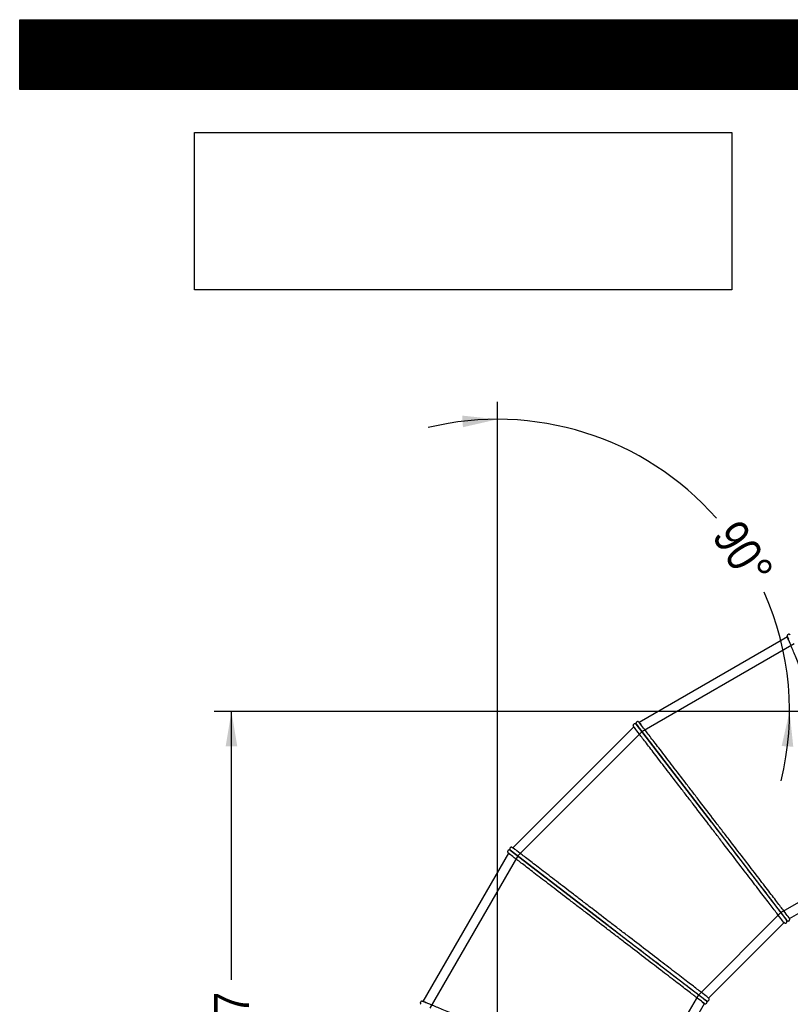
# Model space of a CAD drawing. Header units: millimetres. Extents: x 0 to 5940, y 0 to 4200.
# Tile 2 of 5: x 0 to 1763, y 1948 to 4200. Entities that reach past the tile are written whole.
import ezdxf
from ezdxf.enums import TextEntityAlignment as Align
from ezdxf.lldxf.tags import DXFTag

# ---------------------------------------------------------------- set-up
doc = ezdxf.new("R2010")
doc.units = ezdxf.units.MM
doc.header["$LTSCALE"] = 20
for name, color, linetype in [('Default', 7, 'Continuous'), ('DV1_Default', 7, 'Continuous'), ('TUBO_X_GOMITO_90', 7, 'Continuous')]:
    doc.layers.add(name, color=color, linetype=linetype)
doc.styles.add('SEACAD_Arial_Narrow', font='ARIALN.TTF')
tags = doc.linetypes.add('HIDDEN2', pattern=[4.7625, 3.175, -1.5875]).pattern_tags.tags
tags[6:7] = [DXFTag(74, 4), DXFTag(75, 0), DXFTag(340, '0'), DXFTag(46, 0.0), DXFTag(50, 0.0), DXFTag(44, 0.0), DXFTag(45, 0.0)]
tags[4:5] = [DXFTag(74, 4), DXFTag(75, 0), DXFTag(340, '0'), DXFTag(46, 0.0), DXFTag(50, 0.0), DXFTag(44, 0.0), DXFTag(45, 0.0)]
tags = doc.linetypes.add('PHANTOM2', pattern=[31.75, 15.875, -3.175, 3.175, -3.175, 3.175, -3.175]).pattern_tags.tags
tags[14:15] = [DXFTag(74, 4), DXFTag(75, 0), DXFTag(340, '0'), DXFTag(46, 0.0), DXFTag(50, 0.0), DXFTag(44, 0.0), DXFTag(45, 0.0)]
tags[12:13] = [DXFTag(74, 4), DXFTag(75, 0), DXFTag(340, '0'), DXFTag(46, 0.0), DXFTag(50, 0.0), DXFTag(44, 0.0), DXFTag(45, 0.0)]
tags[10:11] = [DXFTag(74, 4), DXFTag(75, 0), DXFTag(340, '0'), DXFTag(46, 0.0), DXFTag(50, 0.0), DXFTag(44, 0.0), DXFTag(45, 0.0)]
tags[8:9] = [DXFTag(74, 4), DXFTag(75, 0), DXFTag(340, '0'), DXFTag(46, 0.0), DXFTag(50, 0.0), DXFTag(44, 0.0), DXFTag(45, 0.0)]
tags[6:7] = [DXFTag(74, 4), DXFTag(75, 0), DXFTag(340, '0'), DXFTag(46, 0.0), DXFTag(50, 0.0), DXFTag(44, 0.0), DXFTag(45, 0.0)]
tags[4:5] = [DXFTag(74, 4), DXFTag(75, 0), DXFTag(340, '0'), DXFTag(46, 0.0), DXFTag(50, 0.0), DXFTag(44, 0.0), DXFTag(45, 0.0)]
doc.dimstyles.new('Plastitalia', dxfattribs={"dimtxt": 80, "dimasz": 80, "dimexe": 40, "dimexo": 0, "dimgap": 20, "dimtad": 0, "dimdec": 0, "dimtxsty": 'SEACAD_Arial_Narrow', "dimblk1": '_SE_FILLED', "dimblk2": '_SE_FILLED', "dimsah": 1, "dimcen": 40, "dimadec": 0, "dimazin": 0, "dimtfac": 0.8, "dimtdec": 1, "dimtmove": 0, "dimatfit": 3, "dimfxl": 1, "dimtolj": 1, "dimarcsym": 0})
picture_1 = doc.add_image_def('image1.jpg', size_in_pixel=(4302, 1260))

# ---------------------------------------------------------------- blocks, each defined once
blk = doc.blocks.new('SE')
at = {"layer": 'DV1_Default', "color": 7, "linetype": 'PHANTOM2'}
for p in [(1093, 1130.4), (2580.5, 2617.9)]:
    blk.add_line(p, (1093, 2617.9), dxfattribs=at)
at = {"layer": 'TUBO_X_GOMITO_90', "color": 7, "linetype": 'Continuous'}
for p, q in [((1756.2, 2788.4), (1417.3, 2592.7)), ((1404.6, 2583), (1127.9, 2306.3)), ((1582.4, 2364.4), (1410.3, 2588.7)), ((1410.3, 2588.7), (1582.4, 2364.4)), ((1582.4, 2364.4), (1582.4, 2364.4)), ((1582.4, 2364.4), (1754.1, 2140.6)), ((1582.4, 2364.4), (1582.4, 2364.4)), ((1582.4, 2364.4), (1754.1, 2140.6)), ((1122.2, 2300.6), (1346.5, 2128.5)), ((1346.5, 2128.5), (1122.2, 2300.6)), ((1118.1, 2293.6), (922.5, 1954.7)), ((1761.1, 2144.6), (1972.4, 2266.5)), ((1754.1, 2140.5), (1754.1, 2140.6)), ((1754.1, 2140.6), (1754.2, 2140.6)), ((1755.1, 2138.9), (1754.6, 2139.7)), ((1761.1, 2144.6), (1761.5, 2143.7)), ((1346.5, 2128.5), (1346.5, 2128.5)), ((1346.5, 2128.5), (1570.3, 1956.7)), ((1346.5, 2128.5), (1346.5, 2128.5)), ((1346.5, 2128.5), (1570.3, 1956.7)), ((1576, 1962.4), (1748.5, 2134.9)), ((1749.2, 2134.3), (1748.5, 2134.9)), ((1576, 1962.4), (1576.6, 1961.6)), ((1444.3, 1738.5), (1566.3, 1949.8)), ((1567.2, 1949.4), (1566.3, 1949.8)), ((1570.3, 1956.7), (1570.3, 1956.7)), ((1570.3, 1956.7), (1570.3, 1956.7)), ((1571.7, 1955.4), (1571, 1956))]:
    blk.add_line(p, q, dxfattribs=at)
at = {"layer": 'TUBO_X_GOMITO_90', "color": 7, "linetype": 'HIDDEN2'}
for p, q in [((1771.4, 2772.5), (1423.4, 2571.5)), ((1423.4, 2571.5), (1139.3, 2287.4)), ((1139.3, 2287.4), (938.4, 1939.4)), ((1741, 2157.7), (1971.1, 2290.5)), ((1553.2, 1969.9), (1741, 2157.7)), ((1420.4, 1739.8), (1553.2, 1969.9))]:
    blk.add_line(p, q, dxfattribs=at)
at = {"layer": 'TUBO_X_GOMITO_90', "color": 7, "linetype": 'Continuous'}
for centre, radius, start, end in [((1774.7, 2795.1), 19.6, 194.1037, 204.0898), ((1398.4, 2576.9), 24.5, 36.1746, 44.6076), ((1420.7, 2594.2), 19.6, 209.1037, 219.0898), ((1113.7, 2286.1), 24.5, 51.1746, 59.6076), ((1130.8, 2308.6), 19.6, 224.1037, 234.0898), ((1765.5, 2149.2), 14.2, 217.1305, 225.3498), ((914, 1931.5), 24.5, 66.1746, 74.6076), ((1579.1, 1968), 14.2, 232.1305, 240.3498)]:
    blk.add_arc(centre, radius, start, end, dxfattribs=at)
at = {"layer": 'TUBO_X_GOMITO_90', "color": 7, "linetype": 'HIDDEN2'}
for centre, radius, start, end in [((1788.1, 2799.4), 33.7, 203.8093, 204.5876), ((1382.1, 2562.6), 46.2, 36.2075, 36.9622), ((1432.6, 2601.9), 33.7, 218.8093, 219.5876), ((1101.7, 2268.1), 46.2, 51.2075, 51.9622), ((1140.3, 2319.1), 33.7, 233.8093, 234.5876), ((1737.2, 2128.5), 20.7, 33.3741, 38.6715), ((907.1, 1911), 46.2, 66.2075, 66.9622), ((1557, 1940.7), 20.7, 48.3741, 53.6715)]:
    blk.add_arc(centre, radius, start, end, dxfattribs=at)
at = {"layer": 'TUBO_X_GOMITO_90', "color": 7, "linetype": 'Continuous'}
for points, knots in [([(1762.6, 2793.1), (1762.4, 2793.3), (1762, 2793.7), (1761.2, 2794.1), (1760.2, 2794.4), (1759.1, 2794.4), (1758.1, 2794.1), (1757.1, 2793.5), (1756.3, 2792.6), (1755.7, 2791.5), (1755.7, 2790.7), (1755.7, 2790.3)], [0, 0, 0, 0, 0.091083, 0.170395, 0.297123, 0.397018, 0.506621, 0.627914, 0.755534, 0.882042, 1, 1, 1, 1]), ([(1972.4, 2266.5), (1972.4, 2266.5), (1971.7, 2268.2), (1968.9, 2275), (1966.8, 2280), (1962.7, 2289.8), (1961.2, 2293.5), (1957.8, 2301.6), (1956, 2306), (1950.1, 2320.3), (1945.5, 2331.2), (1935.5, 2355.5), (1930, 2368.7), (1918.2, 2397.1), (1912, 2412.2), (1898.9, 2443.7), (1892.2, 2460.1), (1881.8, 2485.1), (1878.3, 2493.5), (1871.3, 2510.4), (1867.8, 2518.9), (1857.2, 2544.5), (1850.2, 2561.5), (1839.8, 2586.5), (1836.4, 2594.7), (1829.6, 2611), (1826.3, 2619.1), (1816.5, 2642.7), (1810.3, 2657.8), (1801.5, 2679.1), (1798.6, 2685.9), (1793.1, 2699.2), (1790.5, 2705.5), (1783, 2723.7), (1778.5, 2734.6), (1772.6, 2748.9), (1770.7, 2753.3), (1767.4, 2761.4), (1765.8, 2765.1), (1761.8, 2774.9), (1759.7, 2780), (1756.9, 2786.7), (1756.2, 2788.4), (1756.2, 2788.4)], [0, 0, 0, 0, 0.03125, 0.03125, 0.0625, 0.0625, 0.078125, 0.078125, 0.09375, 0.09375, 0.125, 0.125, 0.15625, 0.15625, 0.1875, 0.1875, 0.21875, 0.21875, 0.234375, 0.234375, 0.25, 0.25, 0.28125, 0.28125, 0.296875, 0.296875, 0.3125, 0.3125, 0.34375, 0.34375, 0.359375, 0.359375, 0.375, 0.375, 0.40625, 0.40625, 0.421875, 0.421875, 0.4375, 0.4375, 0.46875, 0.46875, 0.4999916, 0.4999916, 0.4999916, 0.4999916]), ([(1409.6, 2589.2), (1409.3, 2589.4), (1408.9, 2589.6), (1407.9, 2589.8), (1406.9, 2589.8), (1405.9, 2589.5), (1404.9, 2589), (1404.1, 2588.2), (1403.6, 2587.1), (1403.4, 2585.8), (1403.5, 2585.1), (1403.6, 2584.7)], [0, 0, 0, 0, 0.091083, 0.170395, 0.297123, 0.397018, 0.506621, 0.627914, 0.755534, 0.882042, 1, 1, 1, 1]), ([(1415.8, 2594.1), (1415.5, 2594.3), (1415, 2594.6), (1413.8, 2594.8), (1412.6, 2594.6), (1411.5, 2594), (1410.7, 2593.3), (1410.2, 2592.5), (1409.9, 2591.6), (1409.7, 2590.6), (1409.9, 2589.9), (1410, 2589.6)], [0, 0, 0, 0, 0.107076, 0.204539, 0.366426, 0.489039, 0.582723, 0.678597, 0.78294, 0.891833, 1, 1, 1, 1]), ([(1761.1, 2144.6), (1761.1, 2144.6), (1760, 2146), (1755.6, 2151.8), (1752.3, 2156.1), (1745.8, 2164.6), (1743.3, 2167.7), (1738, 2174.7), (1735.1, 2178.5), (1725.7, 2190.8), (1718.5, 2200.2), (1702.5, 2221), (1693.8, 2232.4), (1675.1, 2256.7), (1665.1, 2269.7), (1644.4, 2296.7), (1633.6, 2310.8), (1617.1, 2332.3), (1611.6, 2339.5), (1600.4, 2354.1), (1594.8, 2361.3), (1578, 2383.3), (1566.8, 2397.9), (1550.3, 2419.3), (1544.9, 2426.4), (1534.1, 2440.4), (1528.8, 2447.3), (1513.3, 2467.6), (1503.3, 2480.6), (1489.3, 2498.9), (1484.8, 2504.7), (1476.1, 2516.1), (1471.9, 2521.5), (1459.9, 2537.1), (1452.7, 2546.5), (1443.3, 2558.8), (1440.4, 2562.6), (1435, 2569.5), (1432.6, 2572.7), (1426.1, 2581.2), (1422.8, 2585.5), (1418.4, 2591.2), (1417.3, 2592.7), (1417.3, 2592.7)], [0, 0, 0, 0, 0.03125, 0.03125, 0.0625, 0.0625, 0.078125, 0.078125, 0.09375, 0.09375, 0.125, 0.125, 0.15625, 0.15625, 0.1875, 0.1875, 0.21875, 0.21875, 0.234375, 0.234375, 0.25, 0.25, 0.28125, 0.28125, 0.296875, 0.296875, 0.3125, 0.3125, 0.34375, 0.34375, 0.359375, 0.359375, 0.375, 0.375, 0.40625, 0.40625, 0.421875, 0.421875, 0.4375, 0.4375, 0.46875, 0.46875, 0.4999917, 0.4999917, 0.4999917, 0.4999917]), ([(1748.5, 2134.9), (1748.5, 2134.9), (1747.3, 2136.3), (1742.9, 2142.1), (1739.6, 2146.4), (1733.1, 2154.9), (1730.7, 2158), (1725.3, 2165), (1722.4, 2168.8), (1713, 2181.1), (1705.8, 2190.4), (1689.9, 2211.2), (1681.1, 2222.6), (1662.4, 2247), (1652.5, 2260), (1631.7, 2287), (1620.9, 2301.1), (1604.4, 2322.5), (1598.9, 2329.8), (1587.7, 2344.3), (1582.1, 2351.6), (1565.3, 2373.5), (1554.1, 2388.1), (1537.6, 2409.6), (1532.2, 2416.7), (1521.4, 2430.7), (1516.1, 2437.6), (1500.6, 2457.9), (1490.6, 2470.8), (1476.6, 2489.1), (1472.1, 2495), (1463.4, 2506.4), (1459.2, 2511.8), (1447.3, 2527.4), (1440.1, 2536.8), (1430.6, 2549.1), (1427.7, 2552.9), (1422.4, 2559.8), (1420, 2563), (1413.5, 2571.5), (1410.2, 2575.8), (1405.7, 2581.5), (1404.6, 2583), (1404.6, 2583)], [0, 0, 0, 0, 0.03125, 0.03125, 0.0625, 0.0625, 0.078125, 0.078125, 0.09375, 0.09375, 0.125, 0.125, 0.15625, 0.15625, 0.1875, 0.1875, 0.21875, 0.21875, 0.234375, 0.234375, 0.25, 0.25, 0.28125, 0.28125, 0.296875, 0.296875, 0.3125, 0.3125, 0.34375, 0.34375, 0.359375, 0.359375, 0.375, 0.375, 0.40625, 0.40625, 0.421875, 0.421875, 0.4375, 0.4375, 0.46875, 0.46875, 0.4999916, 0.4999916, 0.4999916, 0.4999916]), ([(1410.3, 2588.7), (1410.3, 2588.7), (1410.3, 2588.7), (1410.3, 2588.7), (1410.6, 2588.3), (1411.7, 2586.9), (1412.6, 2585.8), (1415.9, 2581.5), (1419.2, 2577.1), (1425.7, 2568.7), (1428.1, 2565.5), (1433.5, 2558.5), (1436.4, 2554.7), (1445.8, 2542.4), (1453, 2533), (1465, 2517.4), (1469.2, 2512), (1477.9, 2500.6), (1482.4, 2494.7), (1496.4, 2476.4), (1506.4, 2463.4), (1522, 2443.1), (1527.3, 2436.3), (1538, 2422.2), (1543.5, 2415.1), (1560, 2393.6), (1571.2, 2379), (1582.4, 2364.4)], [0.4999575, 0.4999575, 0.4999575, 0.4999575, 0.5, 0.5, 0.53125, 0.53125, 0.5625, 0.5625, 0.625, 0.625, 0.65625, 0.65625, 0.6875, 0.6875, 0.75, 0.75, 0.78125, 0.78125, 0.8125, 0.8125, 0.875, 0.875, 0.90625, 0.90625, 0.9375, 0.9375, 1, 1, 1, 1]), ([(1410.3, 2588.6), (1410.3, 2588.6), (1410.3, 2588.6), (1410.3, 2588.6), (1410.6, 2588.3), (1411.7, 2586.8), (1412.5, 2585.7), (1415.8, 2581.4), (1419.1, 2577.1), (1425.7, 2568.6), (1428.1, 2565.5), (1433.4, 2558.5), (1436.3, 2554.7), (1445.8, 2542.4), (1453, 2533), (1465, 2517.4), (1469.1, 2512), (1477.9, 2500.6), (1482.4, 2494.7), (1496.4, 2476.4), (1506.4, 2463.4), (1522, 2443.1), (1527.3, 2436.3), (1538, 2422.2), (1543.5, 2415.1), (1560, 2393.6), (1571.2, 2379), (1582.4, 2364.4)], [0.4999596, 0.4999596, 0.4999596, 0.4999596, 0.5, 0.5, 0.53125, 0.53125, 0.5625, 0.5625, 0.625, 0.625, 0.65625, 0.65625, 0.6875, 0.6875, 0.75, 0.75, 0.78125, 0.78125, 0.8125, 0.8125, 0.875, 0.875, 0.90625, 0.90625, 0.9375, 0.9375, 1, 1, 1, 1]), ([(1582.4, 2364.4), (1593.6, 2349.8), (1604.8, 2335.2), (1626.7, 2306.6), (1637.5, 2292.6), (1658.3, 2265.5), (1668.2, 2252.6), (1686.9, 2228.2), (1695.6, 2216.8), (1711.5, 2196.1), (1718.7, 2186.7), (1728.1, 2174.4), (1731, 2170.6), (1736.4, 2163.7), (1738.8, 2160.5), (1745.3, 2152.1), (1748.6, 2147.8), (1753, 2142), (1754.1, 2140.5), (1754.1, 2140.5)], [0, 0, 0, 0, 0.0625, 0.0625, 0.125, 0.125, 0.1875, 0.1875, 0.25, 0.25, 0.3125, 0.3125, 0.34375, 0.34375, 0.375, 0.375, 0.4375, 0.4375, 0.4999804, 0.4999804, 0.4999804, 0.4999804]), ([(1582.4, 2364.4), (1593.6, 2349.8), (1604.8, 2335.2), (1626.8, 2306.6), (1637.5, 2292.6), (1658.3, 2265.5), (1668.2, 2252.6), (1686.9, 2228.2), (1695.6, 2216.9), (1711.6, 2196.1), (1718.8, 2186.7), (1728.2, 2174.4), (1731.1, 2170.7), (1736.4, 2163.7), (1738.8, 2160.6), (1745.3, 2152.1), (1748.6, 2147.8), (1753.1, 2142), (1754.2, 2140.6), (1754.2, 2140.6)], [0, 0, 0, 0, 0.0625, 0.0625, 0.125, 0.125, 0.1875, 0.1875, 0.25, 0.25, 0.3125, 0.3125, 0.34375, 0.34375, 0.375, 0.375, 0.4375, 0.4375, 0.4999912, 0.4999912, 0.4999912, 0.4999912]), ([(1121.4, 2300.9), (1121.1, 2301), (1120.6, 2301.1), (1119.6, 2301.1), (1118.6, 2300.8), (1117.7, 2300.3), (1116.9, 2299.5), (1116.4, 2298.5), (1116.1, 2297.3), (1116.2, 2296), (1116.6, 2295.4), (1116.7, 2295)], [0, 0, 0, 0, 0.091083, 0.170395, 0.297123, 0.397018, 0.506621, 0.627914, 0.755534, 0.882042, 1, 1, 1, 1]), ([(1126.1, 2307.3), (1125.8, 2307.3), (1125.2, 2307.5), (1124, 2307.3), (1122.8, 2306.8), (1121.9, 2306), (1121.4, 2305.2), (1121.1, 2304.3), (1121, 2303.3), (1121.2, 2302.3), (1121.4, 2301.7), (1121.6, 2301.3)], [0, 0, 0, 0, 0.107076, 0.204539, 0.366426, 0.489039, 0.582723, 0.678597, 0.78294, 0.891833, 1, 1, 1, 1]), ([(1122.2, 2300.6), (1122.2, 2300.6), (1122.2, 2300.6), (1122.2, 2300.6), (1122.6, 2300.3), (1124, 2299.2), (1125.1, 2298.4), (1129.4, 2295), (1133.8, 2291.7), (1142.2, 2285.2), (1145.4, 2282.8), (1152.4, 2277.4), (1156.2, 2274.5), (1168.4, 2265.1), (1177.8, 2257.9), (1193.4, 2245.9), (1198.9, 2241.7), (1210.2, 2233), (1216.2, 2228.5), (1234.4, 2214.4), (1247.4, 2204.5), (1267.7, 2188.9), (1274.6, 2183.6), (1288.6, 2172.9), (1295.7, 2167.4), (1317.2, 2150.9), (1331.8, 2139.7), (1346.5, 2128.5)], [0.4999575, 0.4999575, 0.4999575, 0.4999575, 0.5, 0.5, 0.53125, 0.53125, 0.5625, 0.5625, 0.625, 0.625, 0.65625, 0.65625, 0.6875, 0.6875, 0.75, 0.75, 0.78125, 0.78125, 0.8125, 0.8125, 0.875, 0.875, 0.90625, 0.90625, 0.9375, 0.9375, 1, 1, 1, 1]), ([(1122.2, 2300.5), (1122.2, 2300.5), (1122.2, 2300.5), (1122.2, 2300.5), (1122.5, 2300.3), (1124, 2299.1), (1125.1, 2298.3), (1129.4, 2295), (1133.7, 2291.7), (1142.2, 2285.2), (1145.4, 2282.7), (1152.3, 2277.4), (1156.1, 2274.5), (1168.4, 2265.1), (1177.8, 2257.9), (1193.4, 2245.9), (1198.9, 2241.7), (1210.2, 2233), (1216.1, 2228.5), (1234.4, 2214.4), (1247.4, 2204.5), (1267.7, 2188.9), (1274.6, 2183.6), (1288.6, 2172.9), (1295.7, 2167.4), (1317.2, 2150.9), (1331.8, 2139.7), (1346.5, 2128.5)], [0.4999596, 0.4999596, 0.4999596, 0.4999596, 0.5, 0.5, 0.53125, 0.53125, 0.5625, 0.5625, 0.625, 0.625, 0.65625, 0.65625, 0.6875, 0.6875, 0.75, 0.75, 0.78125, 0.78125, 0.8125, 0.8125, 0.875, 0.875, 0.90625, 0.90625, 0.9375, 0.9375, 1, 1, 1, 1]), ([(1576, 1962.4), (1576, 1962.4), (1574.5, 1963.5), (1568.8, 1967.9), (1564.4, 1971.3), (1556, 1977.8), (1552.8, 1980.2), (1545.9, 1985.5), (1542.1, 1988.4), (1529.8, 1997.8), (1520.4, 2005), (1499.6, 2021), (1488.2, 2029.8), (1463.9, 2048.5), (1450.9, 2058.4), (1423.9, 2079.2), (1409.8, 2090), (1388.3, 2106.4), (1381.1, 2112), (1366.6, 2123.1), (1359.3, 2128.7), (1337.3, 2145.6), (1322.7, 2156.8), (1301.3, 2173.2), (1294.2, 2178.7), (1280.2, 2189.4), (1273.3, 2194.7), (1253, 2210.3), (1240, 2220.2), (1221.7, 2234.2), (1215.8, 2238.8), (1204.5, 2247.5), (1199, 2251.7), (1183.5, 2263.6), (1174.1, 2270.8), (1161.8, 2280.2), (1158, 2283.1), (1151, 2288.5), (1147.9, 2290.9), (1139.4, 2297.4), (1135.1, 2300.7), (1129.3, 2305.1), (1127.9, 2306.2), (1127.9, 2306.2)], [0, 0, 0, 0, 0.03125, 0.03125, 0.0625, 0.0625, 0.078125, 0.078125, 0.09375, 0.09375, 0.125, 0.125, 0.15625, 0.15625, 0.1875, 0.1875, 0.21875, 0.21875, 0.234375, 0.234375, 0.25, 0.25, 0.28125, 0.28125, 0.296875, 0.296875, 0.3125, 0.3125, 0.34375, 0.34375, 0.359375, 0.359375, 0.375, 0.375, 0.40625, 0.40625, 0.421875, 0.421875, 0.4375, 0.4375, 0.46875, 0.46875, 0.4999917, 0.4999917, 0.4999917, 0.4999917]), ([(1566.3, 1949.8), (1566.3, 1949.8), (1564.8, 1950.9), (1559.1, 1955.3), (1554.7, 1958.6), (1546.3, 1965.1), (1543.1, 1967.5), (1536.2, 1972.9), (1532.4, 1975.8), (1520.1, 1985.2), (1510.7, 1992.4), (1489.9, 2008.3), (1478.5, 2017.1), (1454.1, 2035.8), (1441.2, 2045.7), (1414.1, 2066.5), (1400.1, 2077.3), (1378.6, 2093.7), (1371.3, 2099.3), (1356.8, 2110.4), (1349.5, 2116), (1327.6, 2132.9), (1313, 2144.1), (1291.5, 2160.6), (1284.4, 2166), (1270.4, 2176.7), (1263.5, 2182), (1243.3, 2197.6), (1230.3, 2207.5), (1212, 2221.6), (1206.1, 2226.1), (1194.8, 2234.8), (1189.3, 2239), (1173.7, 2250.9), (1164.4, 2258.1), (1152.1, 2267.6), (1148.3, 2270.5), (1141.3, 2275.8), (1138.2, 2278.2), (1129.7, 2284.7), (1125.4, 2288.1), (1119.6, 2292.5), (1118.2, 2293.6), (1118.2, 2293.6)], [0, 0, 0, 0, 0.03125, 0.03125, 0.0625, 0.0625, 0.078125, 0.078125, 0.09375, 0.09375, 0.125, 0.125, 0.15625, 0.15625, 0.1875, 0.1875, 0.21875, 0.21875, 0.234375, 0.234375, 0.25, 0.25, 0.28125, 0.28125, 0.296875, 0.296875, 0.3125, 0.3125, 0.34375, 0.34375, 0.359375, 0.359375, 0.375, 0.375, 0.40625, 0.40625, 0.421875, 0.421875, 0.4375, 0.4375, 0.46875, 0.46875, 0.4999916, 0.4999916, 0.4999916, 0.4999916]), ([(1755.6, 2139.2), (1755.9, 2139), (1756.4, 2138.7), (1757.5, 2138.5), (1758.6, 2138.6), (1759.6, 2139), (1760.4, 2139.6), (1761.1, 2140.4), (1761.5, 2141.4), (1761.7, 2142.6), (1761.6, 2143.3), (1761.5, 2143.7)], [0, 0, 0, 0, 0.100561, 0.189821, 0.334683, 0.442629, 0.539875, 0.648601, 0.765413, 0.884742, 1, 1, 1, 1]), ([(1346.5, 2128.5), (1361.1, 2117.3), (1375.6, 2106.1), (1404.3, 2084.1), (1418.3, 2073.3), (1445.3, 2052.6), (1458.3, 2042.7), (1482.7, 2024), (1494, 2015.3), (1514.8, 1999.3), (1524.2, 1992.1), (1536.4, 1982.7), (1540.2, 1979.8), (1547.2, 1974.5), (1550.3, 1972.1), (1558.8, 1965.6), (1563.1, 1962.3), (1568.9, 1957.9), (1570.3, 1956.7), (1570.3, 1956.7), (1570.3, 1956.8), (1570.2, 1956.8)], [0, 0, 0, 0, 0.0625, 0.0625, 0.125, 0.125, 0.1875, 0.1875, 0.25, 0.25, 0.3125, 0.3125, 0.34375, 0.34375, 0.375, 0.375, 0.4375, 0.4375, 0.5, 0.5, 0.5090491, 0.5090491, 0.5090491, 0.5090491]), ([(1346.5, 2128.5), (1361.1, 2117.3), (1375.6, 2106.1), (1404.3, 2084.1), (1418.3, 2073.3), (1445.3, 2052.6), (1458.3, 2042.7), (1482.6, 2024), (1494, 2015.2), (1514.8, 1999.3), (1524.2, 1992.1), (1536.4, 1982.7), (1540.2, 1979.8), (1547.1, 1974.4), (1550.3, 1972), (1558.8, 1965.5), (1563.1, 1962.2), (1568.8, 1957.8), (1570.3, 1956.7), (1570.3, 1956.7)], [0, 0, 0, 0, 0.0625, 0.0625, 0.125, 0.125, 0.1875, 0.1875, 0.25, 0.25, 0.3125, 0.3125, 0.34375, 0.34375, 0.375, 0.375, 0.4375, 0.4375, 0.4999804, 0.4999804, 0.4999804, 0.4999804]), ([(1749.2, 2134.3), (1749.6, 2134.1), (1750.1, 2133.8), (1751.1, 2133.7), (1752, 2133.7), (1753, 2134), (1753.9, 2134.6), (1754.6, 2135.4), (1755, 2136.2), (1755.3, 2137.1), (1755.3, 2138), (1755.2, 2138.6), (1755.1, 2138.9)], [0, 0, 0, 0, 0.109364, 0.212071, 0.305755, 0.389353, 0.526401, 0.629859, 0.714675, 0.805751, 0.902174, 1, 1, 1, 1]), ([(1572, 1955.7), (1572.4, 1955.6), (1572.9, 1955.5), (1574, 1955.6), (1575.1, 1956), (1576, 1956.7), (1576.6, 1957.4), (1577, 1958.4), (1577.2, 1959.5), (1577.1, 1960.6), (1576.8, 1961.3), (1576.6, 1961.6)], [0, 0, 0, 0, 0.100561, 0.189821, 0.334683, 0.442629, 0.539875, 0.648601, 0.765413, 0.884742, 1, 1, 1, 1]), ([(920.5, 1955.2), (920.2, 1955.2), (919.6, 1955.1), (918.4, 1954.7), (917.5, 1953.9), (916.8, 1952.9), (916.5, 1952), (916.4, 1951), (916.6, 1950), (917, 1949.1), (917.5, 1948.6), (917.7, 1948.3)], [0, 0, 0, 0, 0.107076, 0.204539, 0.366426, 0.489039, 0.582723, 0.678597, 0.78294, 0.891833, 1, 1, 1, 1]), ([(1444.3, 1738.5), (1444.3, 1738.5), (1442.6, 1739.2), (1435.9, 1742), (1430.9, 1744.1), (1421, 1748.2), (1417.3, 1749.7), (1409.2, 1753), (1404.8, 1754.9), (1390.5, 1760.8), (1379.6, 1765.3), (1355.4, 1775.4), (1342.1, 1780.9), (1313.8, 1792.6), (1298.7, 1798.9), (1267.2, 1811.9), (1250.8, 1818.7), (1225.8, 1829.1), (1217.3, 1832.6), (1200.4, 1839.6), (1191.9, 1843.1), (1166.4, 1853.7), (1149.4, 1860.7), (1124.4, 1871.1), (1116.1, 1874.5), (1099.8, 1881.2), (1091.8, 1884.6), (1068.2, 1894.3), (1053.1, 1900.6), (1031.8, 1909.4), (1024.9, 1912.2), (1011.7, 1917.7), (1005.3, 1920.4), (987.2, 1927.9), (976.3, 1932.4), (962, 1938.3), (957.6, 1940.1), (949.5, 1943.5), (945.8, 1945), (935.9, 1949.1), (930.9, 1951.2), (924.2, 1954), (922.5, 1954.7), (922.5, 1954.7)], [0, 0, 0, 0, 0.03125, 0.03125, 0.0625, 0.0625, 0.078125, 0.078125, 0.09375, 0.09375, 0.125, 0.125, 0.15625, 0.15625, 0.1875, 0.1875, 0.21875, 0.21875, 0.234375, 0.234375, 0.25, 0.25, 0.28125, 0.28125, 0.296875, 0.296875, 0.3125, 0.3125, 0.34375, 0.34375, 0.359375, 0.359375, 0.375, 0.375, 0.40625, 0.40625, 0.421875, 0.421875, 0.4375, 0.4375, 0.46875, 0.46875, 0.4999917, 0.4999917, 0.4999917, 0.4999917]), ([(1567.2, 1949.4), (1567.5, 1949.3), (1568.2, 1949.2), (1569.2, 1949.3), (1570, 1949.6), (1570.9, 1950.1), (1571.6, 1950.9), (1572.1, 1951.9), (1572.3, 1952.7), (1572.3, 1953.6), (1572.1, 1954.6), (1571.8, 1955.1), (1571.7, 1955.4)], [0, 0, 0, 0, 0.109364, 0.212071, 0.305755, 0.389353, 0.526401, 0.629859, 0.714675, 0.805751, 0.902174, 1, 1, 1, 1])]:
    blk.add_open_spline(points, degree=3, knots=knots, dxfattribs=at)
for points in [[(1756.3, 2788.3), (1755.9, 2788.9), (1755.7, 2789.6), (1755.7, 2790.3)], [(1415.8, 2594.1), (1416.5, 2593.8), (1417, 2593.2), (1417.3, 2592.6)], [(1404.7, 2582.9), (1404.2, 2583.4), (1403.8, 2584), (1403.6, 2584.7)], [(1126.1, 2307.3), (1126.8, 2307.1), (1127.4, 2306.7), (1127.9, 2306.2)], [(1118.3, 2293.6), (1117.6, 2293.9), (1117.1, 2294.4), (1116.7, 2295)], [(1754.1, 2140.6), (1754.6, 2140.1), (1754.9, 2139.5), (1755.1, 2138.9)], [(1755.6, 2139.2), (1755, 2139.5), (1754.5, 2140), (1754.2, 2140.6)], [(920.5, 1955.2), (921.3, 1955.2), (921.9, 1955), (922.6, 1954.6)], [(1572, 1955.7), (1571.4, 1955.9), (1570.8, 1956.3), (1570.3, 1956.8)], [(1570.3, 1956.7), (1570.8, 1956.4), (1571.3, 1955.9), (1571.7, 1955.4)]]:
    blk.add_open_spline(points, degree=3, dxfattribs=at)
at = {"layer": 'TUBO_X_GOMITO_90', "color": 7, "linetype": 'HIDDEN2'}
for points, knots in [([(1756.5, 2787.6), (1756.6, 2787.4), (1756.7, 2787.3), (1757.1, 2786.3), (1757.6, 2785), (1758.4, 2783.2), (1758.4, 2783), (1758.5, 2782.8)], [0.51261782, 0.51261782, 0.51261782, 0.51261782, 0.515625, 0.515625, 0.53125, 0.53125, 0.53283704, 0.53283704, 0.53283704, 0.53283704]), ([(1417.8, 2592), (1417.9, 2591.9), (1418, 2591.7), (1418.6, 2590.9), (1419.5, 2589.8), (1420.7, 2588.2), (1420.8, 2588.1), (1420.9, 2587.9)], [0.51261795, 0.51261795, 0.51261795, 0.51261795, 0.515625, 0.515625, 0.53125, 0.53125, 0.5328371, 0.5328371, 0.5328371, 0.5328371]), ([(1405.2, 2582.3), (1405.2, 2582.2), (1405.3, 2582), (1406, 2581.2), (1406.8, 2580.1), (1408.1, 2578.5), (1408.2, 2578.4), (1408.3, 2578.2)], [0.51261782, 0.51261782, 0.51261782, 0.51261782, 0.515625, 0.515625, 0.53125, 0.53125, 0.53283704, 0.53283704, 0.53283704, 0.53283704]), ([(1128.6, 2305.7), (1128.7, 2305.6), (1128.8, 2305.5), (1129.7, 2304.9), (1130.8, 2304), (1132.4, 2302.8), (1132.5, 2302.7), (1132.7, 2302.6)], [0.51261795, 0.51261795, 0.51261795, 0.51261795, 0.515625, 0.515625, 0.53125, 0.53125, 0.5328371, 0.5328371, 0.5328371, 0.5328371]), ([(1118.9, 2293.1), (1119, 2293), (1119.1, 2292.9), (1120, 2292.2), (1121.1, 2291.4), (1122.7, 2290.2), (1122.8, 2290), (1123, 2289.9)], [0.51261782, 0.51261782, 0.51261782, 0.51261782, 0.515625, 0.515625, 0.53125, 0.53125, 0.53283704, 0.53283704, 0.53283704, 0.53283704]), ([(1754.2, 2140.6), (1754.2, 2140.6), (1754.2, 2140.6), (1754.2, 2140.6), (1753.6, 2141.3), (1752.5, 2142.8)], [0.49999123, 0.49999123, 0.49999123, 0.49999123, 0.5, 0.5, 0.54477639, 0.54477639, 0.54477639, 0.54477639]), ([(1754.1, 2140.5), (1754.1, 2140.5), (1754.1, 2140.5), (1754.1, 2140.5), (1753.6, 2141.2), (1752.6, 2142.5)], [0.49998036, 0.49998036, 0.49998036, 0.49998036, 0.5, 0.5, 0.54187814, 0.54187814, 0.54187814, 0.54187814]), ([(923.3, 1954.3), (923.4, 1954.3), (923.6, 1954.2), (924.6, 1953.8), (925.9, 1953.3), (927.7, 1952.5), (927.9, 1952.4), (928.1, 1952.3)], [0.51261795, 0.51261795, 0.51261795, 0.51261795, 0.515625, 0.515625, 0.53125, 0.53125, 0.5328371, 0.5328371, 0.5328371, 0.5328371]), ([(1559.8, 1954.7), (1560.6, 1954.1), (1561.3, 1953.6), (1564.8, 1950.9), (1566.3, 1949.8), (1566.3, 1949.8)], [0.96171622, 0.96171622, 0.96171622, 0.96171622, 0.96875, 0.96875, 1, 1, 1, 1])]:
    blk.add_open_spline(points, degree=3, knots=knots, dxfattribs=at)
blk.add_open_spline([(1570.2, 1956.8), (1570, 1957), (1569.3, 1957.5), (1568.1, 1958.5)], degree=3, dxfattribs=at)
blk = doc.blocks.new('DMBLK66')
at = {"layer": 'Default', "linetype": 'Continuous'}
for points in [[(471.2, 2537.9), (497.8, 2537.9), (484.5, 2617.9)], [(471.2, 1210.4), (484.5, 1130.4), (497.8, 1210.4)]]:
    blk.add_hatch(color=7, dxfattribs=at).paths.add_polyline_path(points)
at = {"layer": 'Default', "color": 7, "linetype": 'Continuous'}
for p, q in [((1093, 2617.9), (444.5, 2617.9)), ((484.5, 2003.9), (484.5, 2617.9)), ((484.5, 1130.4), (484.5, 1744.3)), ((1093, 1130.4), (444.5, 1130.4))]:
    blk.add_line(p, q, dxfattribs=at)
at = {"layer": 'Default', "color": 7, "linetype": 'Continuous', "style": 'SEACAD_Arial_Narrow'}
blk.add_text('1487', height=80, rotation=90, dxfattribs=at).set_placement((444.5, 1772.3), align=Align.TOP_LEFT)
blk = doc.blocks.new('_SE_FILLED')
at = {"color": 0}
blk.add_line((0, 0), (-1, 0), dxfattribs=at)
blk.add_solid([(0, 0), (-1, -0.1665), (-1, 0.1665), (0, 0)], dxfattribs=at)
blk = doc.blocks.new('DMBLK67')
at = {"layer": 'Default', "linetype": 'Continuous'}
for points in [[(1013.9, 3267.9), (1093, 3286), (1012.4, 3294.5)], [(1769.6, 2537.2), (1761.1, 2617.9), (1743, 2538.8)]]:
    blk.add_hatch(color=7, dxfattribs=at).paths.add_polyline_path(points)
at = {"layer": 'Default', "color": 7, "linetype": 'Continuous'}
blk.add_line((1093, 2617.9), (1093, 3326), dxfattribs=at)
for start, end in [(41.4181, 103.7211), (346.2789, 24.0759)]:
    blk.add_arc((1093, 2617.9), 668.1, start, end, dxfattribs=at)
at = {"layer": 'Default', "color": 7, "linetype": 'Continuous', "style": 'SEACAD_Arial_Narrow'}
blk.add_text('90°', height=80, rotation=302.747, dxfattribs=at).set_placement((1649.2, 3062.1), align=Align.TOP_LEFT)

msp = doc.modelspace()

# ---------------------------------------------------------------- hatches: boundary and pattern name
at = {"layer": 'Default', "linetype": 'Continuous'}
h = msp.add_hatch(dxfattribs=at)
h.set_pattern_fill('LINE', scale=0.6299213, angle=45, style=0)
h.paths.add_polyline_path([(5940, 4040), (5940, 4200), (0, 4200), (0, 4040)])
msp.add_hatch(color=7, dxfattribs=at).paths.add_polyline_path([(5940, 4040), (5940, 4200), (0, 4200), (0, 4040)])

# ---------------------------------------------------------------- linework, layer by layer
at = {"layer": 'Default', "color": 7, "linetype": 'Continuous'}
for p, q in [((0, 4200), (5940, 4200)), ((0, 4040), (0, 4200)), ((5940, 4040), (0, 4040))]:
    msp.add_line(p, q, dxfattribs=at)

# ---------------------------------------------------------------- block references
at = {"layer": 'Default'}
msp.add_blockref('SE', (0, 0), dxfattribs=at)

# ---------------------------------------------------------------- dimensions: what is measured, and where the dimension line sits
at = {"layer": 'Default', "color": 7, "linetype": 'Continuous'}
dim = msp.add_angular_dim_2l(base=(1565.4, 3090.3), line1=((1093, 2617.9), (2580.5, 2617.9)), line2=((1093, 2617.9), (1093, 1130.4)), text='\\A1;<>', dimstyle='Plastitalia', override={"dimadec": 1}, dxfattribs=at)
dim.commit()
dim.dimension.update_dxf_attribs({"geometry": 'DMBLK67', "text_midpoint": (1654.9, 2979.3), "dimtype": 162})
dim = msp.add_linear_dim(base=(484.5095, 1130.4076), p1=(1093.0068, 1130.4076), p2=(1093.0068, 2617.8556), angle=90, text='\\A1;<>', dimstyle='Plastitalia', dxfattribs=at)
dim.commit()
dim.dimension.update_dxf_attribs({"geometry": 'DMBLK66', "text_midpoint": (484.5095, 1874.1316), "dimtype": 161})

# ---------------------------------------------------------------- pictures from other files: only their frames are drawn
image = msp.add_image(picture_1, insert=(400, 3582.1), size_in_units=(1229.1, 360))
image.dxf.flags = 7

doc.saveas('drawing.dxf')
